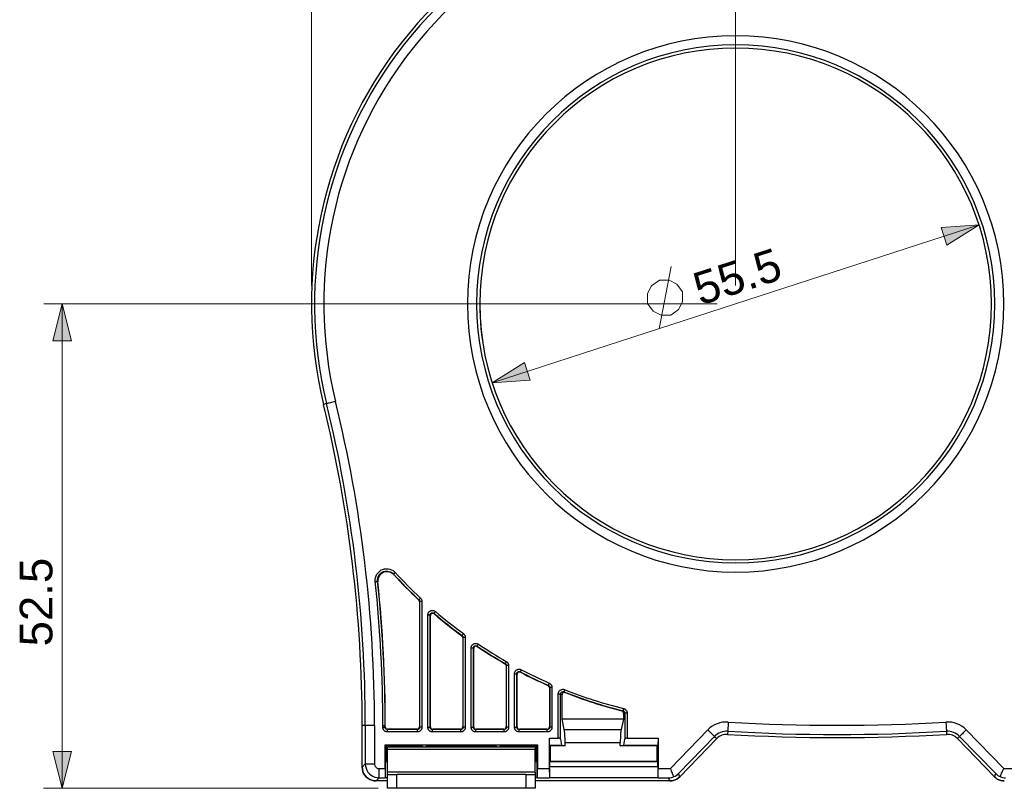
# Model space of a CAD drawing. Header units: inches. Extents: x 0 to 842, y 0 to 595.
# Tile 3 of 7: x 160 to 311, y 385 to 503. Entities that reach past the tile are written whole.
import ezdxf

# ---------------------------------------------------------------- set-up
doc = ezdxf.new("R2010")
doc.units = ezdxf.units.IN
doc.header["$MEASUREMENT"] = 0
doc.layers.add('Capa 1', color=7, linetype='Continuous')

# ---------------------------------------------------------------- blocks, each defined once
blk = doc.blocks.new('block 2')
at = {"layer": 'Capa 1', "color": 250, "lineweight": 25}
for points in [[(207.13, 444.31), (206.66, 444.2)], [(208.51, 444.65), (208.3, 444.6), (208.09, 444.55), (207.89, 444.5), (207.71, 444.45), (207.54, 444.41), (207.4, 444.38), (207.29, 444.35), (207.21, 444.33), (207.15, 444.32), (207.13, 444.31)], [(214.62, 416.97), (214.61, 417.27), (214.65, 417.55), (214.74, 417.83), (214.87, 418.09), (215.04, 418.32), (215.25, 418.53), (215.49, 418.69), (215.75, 418.82), (216.03, 418.9), (216.32, 418.93), (216.6, 418.92), (216.87, 418.86), (217.12, 418.77), (217.34, 418.65), (217.53, 418.51), (217.69, 418.35)], [(214.97, 417.01), (214.96, 417.24), (215, 417.47), (215.07, 417.7), (215.17, 417.9), (215.31, 418.09), (215.48, 418.25), (215.67, 418.39), (215.88, 418.49), (216.1, 418.55), (216.33, 418.58), (216.56, 418.56), (216.77, 418.52), (216.97, 418.45), (217.15, 418.35), (217.3, 418.24), (217.43, 418.11)], [(217.46, 418.02), (217.27, 418.19), (217.06, 418.32), (216.83, 418.41), (216.58, 418.47), (216.33, 418.47), (216.08, 418.44), (215.83, 418.35), (215.6, 418.22), (215.41, 418.06), (215.24, 417.87), (215.12, 417.65), (215.04, 417.41), (215, 417.17), (215, 417.01)], [(217.69, 418.35), (217.62, 418.29), (217.56, 418.23), (217.5, 418.19), (217.46, 418.15), (217.44, 418.12), (217.43, 418.11)], [(217.43, 418.11), (217.43, 418.1), (217.44, 418.08), (217.44, 418.07), (217.45, 418.05), (217.45, 418.03), (217.46, 418.01)], [(214.62, 416.97), (214.71, 416.98), (214.79, 416.99), (214.86, 417), (214.92, 417), (214.96, 417.01), (214.97, 417.01)], [(214.97, 417.01), (214.97, 416.99), (214.98, 416.98), (214.98, 416.96), (214.99, 416.95), (215, 416.93), (215, 416.91)], [(215, 417.01), (215, 416.91)], [(221.32, 414.16), (221.28, 414.14)], [(221.39, 413.89), (221.38, 413.96), (221.36, 414.03), (221.32, 414.09), (221.28, 414.14)], [(221.56, 414.42), (221.5, 414.35), (221.44, 414.29), (221.39, 414.24), (221.35, 414.2), (221.33, 414.17), (221.32, 414.16)], [(221.32, 414.16), (221.35, 414.13), (221.38, 414.09), (221.4, 414.05), (221.42, 414.01), (221.43, 413.96), (221.43, 413.9)], [(221.43, 413.9), (221.42, 413.9), (221.41, 413.89), (221.4, 413.89), (221.39, 413.88)], [(221.39, 413.89), (221.39, 394.6)], [(221.79, 413.9), (221.7, 413.9), (221.61, 413.9), (221.54, 413.9), (221.48, 413.9), (221.45, 413.9), (221.43, 413.9)], [(221.43, 413.9), (221.43, 394.55)], [(221.56, 414.42), (221.62, 414.36), (221.68, 414.28), (221.72, 414.2), (221.76, 414.11), (221.78, 414.01), (221.79, 413.9)], [(221.79, 413.9), (221.79, 394.55)], [(222.69, 411.82), (222.69, 411.87), (222.7, 411.92), (222.71, 411.97), (222.72, 412.02), (222.74, 412.07), (222.76, 412.12), (222.79, 412.18), (222.82, 412.23), (222.86, 412.28), (222.91, 412.33), (222.97, 412.38), (223.02, 412.42), (223.09, 412.46), (223.15, 412.48), (223.22, 412.51), (223.29, 412.52), (223.37, 412.53), (223.44, 412.53), (223.51, 412.52), (223.58, 412.51), (223.65, 412.48), (223.72, 412.45), (223.79, 412.41), (223.86, 412.36)], [(222.69, 394.55), (222.69, 411.82)], [(222.69, 411.82), (222.78, 411.82), (222.87, 411.82), (222.94, 411.82), (223, 411.82), (223.03, 411.82), (223.05, 411.82)], [(223.05, 411.82), (223.05, 411.84), (223.05, 411.87), (223.05, 411.89), (223.06, 411.92), (223.07, 411.94), (223.08, 411.97), (223.09, 412), (223.11, 412.03), (223.13, 412.05), (223.16, 412.08), (223.18, 412.1), (223.21, 412.12), (223.24, 412.14), (223.28, 412.15), (223.31, 412.16), (223.35, 412.17), (223.38, 412.17), (223.42, 412.17), (223.46, 412.17), (223.49, 412.16), (223.53, 412.15), (223.56, 412.14), (223.6, 412.11), (223.63, 412.09)], [(223.09, 411.73), (223.08, 411.74), (223.08, 411.75), (223.07, 411.77), (223.06, 411.79), (223.05, 411.8), (223.05, 411.82)], [(223.05, 394.55), (223.05, 411.82)], [(223.67, 411.99), (223.61, 412.04), (223.53, 412.07), (223.45, 412.08), (223.37, 412.07), (223.3, 412.05), (223.23, 412.01), (223.17, 411.95), (223.13, 411.88), (223.1, 411.81), (223.09, 411.73)], [(223.09, 394.6), (223.09, 411.72)], [(223.86, 412.36), (223.8, 412.29), (223.75, 412.22), (223.7, 412.17), (223.66, 412.13), (223.64, 412.1), (223.63, 412.09)], [(223.67, 411.99), (223.67, 412.01), (223.66, 412.02), (223.65, 412.04), (223.65, 412.06), (223.64, 412.07), (223.63, 412.09)], [(227.95, 408.66), (227.91, 408.64)], [(228.05, 408.35), (228.05, 408.41), (228.03, 408.46), (228.01, 408.52), (227.98, 408.56), (227.95, 408.6), (227.91, 408.64)], [(228.16, 408.95), (228.1, 408.88), (228.05, 408.81), (228.01, 408.75), (227.98, 408.7), (227.96, 408.67), (227.95, 408.66)], [(227.95, 408.66), (227.96, 408.65), (227.98, 408.64), (227.99, 408.62), (228.01, 408.61), (228.02, 408.59), (228.03, 408.58), (228.04, 408.56), (228.06, 408.54), (228.07, 408.51), (228.07, 408.49), (228.08, 408.46), (228.09, 408.44), (228.09, 408.41), (228.09, 408.38)], [(228.16, 408.95), (228.19, 408.92), (228.22, 408.9), (228.25, 408.87), (228.27, 408.84), (228.3, 408.81), (228.33, 408.77), (228.35, 408.74), (228.37, 408.7), (228.39, 408.65), (228.41, 408.6), (228.43, 408.55), (228.44, 408.5), (228.44, 408.44), (228.45, 408.38)], [(228.09, 408.38), (228.08, 408.37), (228.07, 408.37), (228.06, 408.36), (228.05, 408.35)], [(228.05, 408.35), (228.05, 394.6)], [(228.45, 408.38), (228.36, 408.38), (228.27, 408.38), (228.2, 408.38), (228.14, 408.38), (228.11, 408.38), (228.09, 408.38)], [(228.09, 408.38), (228.09, 394.55)], [(228.45, 408.38), (228.45, 394.55)], [(229.35, 406.75), (229.35, 406.8), (229.36, 406.85), (229.37, 406.9), (229.38, 406.95), (229.4, 407.01), (229.43, 407.06), (229.46, 407.12), (229.5, 407.18), (229.54, 407.23), (229.59, 407.28), (229.65, 407.33), (229.71, 407.37), (229.78, 407.4), (229.85, 407.42), (229.92, 407.44), (230, 407.45), (230.07, 407.46), (230.15, 407.45), (230.22, 407.44), (230.3, 407.41), (230.38, 407.38), (230.46, 407.34)], [(229.71, 406.75), (229.71, 406.77), (229.71, 406.8), (229.72, 406.82), (229.72, 406.85), (229.73, 406.88), (229.74, 406.9), (229.76, 406.93), (229.78, 406.96), (229.8, 406.99), (229.83, 407.01), (229.86, 407.04), (229.89, 407.06), (229.92, 407.07), (229.96, 407.09), (229.99, 407.1), (230.03, 407.1), (230.07, 407.1), (230.1, 407.1), (230.14, 407.09), (230.18, 407.08), (230.22, 407.06), (230.26, 407.04)], [(230.46, 407.34), (230.41, 407.26), (230.36, 407.19), (230.32, 407.13), (230.29, 407.08), (230.27, 407.05), (230.26, 407.04)], [(229.35, 394.55), (229.35, 406.75)], [(229.35, 406.75), (229.44, 406.75), (229.53, 406.75), (229.6, 406.75), (229.66, 406.75), (229.69, 406.75), (229.71, 406.75)], [(229.75, 406.67), (229.74, 406.68), (229.74, 406.69), (229.73, 406.71), (229.72, 406.72), (229.71, 406.73), (229.71, 406.75)], [(229.71, 394.55), (229.71, 406.75)], [(230.3, 406.96), (230.23, 407), (230.16, 407.02), (230.09, 407.02), (230.01, 407.01), (229.94, 406.98), (229.88, 406.94), (229.82, 406.88), (229.78, 406.81), (229.76, 406.74), (229.75, 406.67)], [(229.75, 394.6), (229.75, 406.67)], [(230.3, 406.96), (230.3, 406.97), (230.29, 406.99), (230.28, 407), (230.27, 407.01), (230.27, 407.03), (230.26, 407.04)], [(234.58, 404.36), (234.53, 404.33)], [(234.71, 404.03), (234.71, 404.09), (234.69, 404.15), (234.66, 404.2), (234.63, 404.26), (234.58, 404.3), (234.53, 404.33)], [(234.75, 404.67), (234.71, 404.59), (234.67, 404.51), (234.63, 404.45), (234.6, 404.4), (234.58, 404.37), (234.58, 404.36)], [(234.58, 404.36), (234.59, 404.35), (234.6, 404.34), (234.61, 404.34), (234.62, 404.33), (234.64, 404.32), (234.65, 404.31), (234.66, 404.29), (234.67, 404.28), (234.68, 404.26), (234.7, 404.25), (234.71, 404.23), (234.72, 404.21), (234.73, 404.19), (234.74, 404.16), (234.74, 404.14), (234.75, 404.11), (234.75, 404.08), (234.75, 404.05)], [(234.75, 404.67), (234.78, 404.65), (234.8, 404.64), (234.82, 404.62), (234.85, 404.6), (234.87, 404.58), (234.89, 404.56), (234.92, 404.54), (234.94, 404.51), (234.97, 404.48), (234.99, 404.44), (235.01, 404.41), (235.03, 404.37), (235.05, 404.32), (235.07, 404.28), (235.09, 404.22), (235.1, 404.17), (235.11, 404.11), (235.11, 404.05)], [(234.75, 404.05), (234.74, 404.05), (234.73, 404.04), (234.72, 404.03), (234.71, 404.03)], [(234.71, 404.03), (234.71, 394.6)], [(234.75, 404.05), (234.75, 394.55)], [(235.11, 404.05), (235.02, 404.05), (234.93, 404.05), (234.86, 404.05), (234.8, 404.05), (234.77, 404.05), (234.76, 404.05)], [(235.11, 404.05), (235.11, 394.55)], [(236.01, 402.78), (236.02, 402.84), (236.03, 402.91), (236.04, 402.97), (236.07, 403.04), (236.1, 403.11), (236.13, 403.17), (236.17, 403.23), (236.22, 403.28), (236.28, 403.33), (236.34, 403.37), (236.4, 403.41), (236.46, 403.44), (236.53, 403.46), (236.6, 403.48), (236.67, 403.49), (236.75, 403.49), (236.82, 403.48), (236.9, 403.47), (236.97, 403.44), (237.05, 403.41)], [(236.01, 394.55), (236.01, 402.78)], [(236.01, 402.78), (236.11, 402.78), (236.19, 402.78), (236.26, 402.78), (236.32, 402.78), (236.36, 402.78), (236.37, 402.78)], [(236.37, 402.78), (236.37, 402.81), (236.38, 402.84), (236.38, 402.88), (236.39, 402.91), (236.41, 402.94), (236.43, 402.97), (236.45, 403), (236.47, 403.03), (236.5, 403.05), (236.53, 403.08), (236.56, 403.09), (236.59, 403.11), (236.63, 403.12), (236.66, 403.13), (236.7, 403.13), (236.73, 403.13), (236.77, 403.13), (236.81, 403.12), (236.85, 403.11), (236.89, 403.09)], [(236.41, 402.71), (236.41, 402.72), (236.4, 402.73), (236.39, 402.74), (236.38, 402.75), (236.38, 402.77), (236.37, 402.78)], [(236.37, 394.55), (236.37, 402.78)], [(236.93, 403.02), (236.84, 403.05), (236.75, 403.06), (236.66, 403.04), (236.58, 403.01), (236.51, 402.95), (236.46, 402.88), (236.42, 402.8), (236.41, 402.71)], [(236.41, 394.6), (236.41, 402.71)], [(237.05, 403.41), (237.01, 403.33), (236.97, 403.25), (236.94, 403.19), (236.91, 403.14), (236.89, 403.1), (236.89, 403.09)], [(236.93, 403.02), (236.92, 403.03), (236.92, 403.04), (236.91, 403.06), (236.9, 403.07), (236.9, 403.08), (236.89, 403.09)], [(241.35, 401.34), (241.31, 401.25), (241.28, 401.17), (241.25, 401.11), (241.23, 401.06), (241.21, 401.02), (241.21, 401.01)], [(241.35, 401.34), (241.41, 401.31), (241.46, 401.27), (241.52, 401.23), (241.56, 401.19), (241.61, 401.14), (241.65, 401.09), (241.68, 401.03), (241.71, 400.97), (241.74, 400.91), (241.75, 400.84), (241.77, 400.77), (241.77, 400.69)], [(241.21, 401.01), (241.16, 400.98)], [(241.37, 400.66), (241.37, 400.73), (241.35, 400.79), (241.31, 400.85), (241.27, 400.91), (241.22, 400.95), (241.16, 400.98)], [(241.21, 401.01), (241.23, 401), (241.26, 400.98), (241.29, 400.96), (241.31, 400.94), (241.33, 400.91), (241.35, 400.89), (241.37, 400.86), (241.39, 400.83), (241.4, 400.8), (241.41, 400.76), (241.41, 400.73), (241.42, 400.69)], [(241.42, 400.69), (241.41, 400.68), (241.4, 400.67), (241.38, 400.67), (241.37, 400.66)], [(241.37, 400.66), (241.37, 394.6)], [(241.77, 400.69), (241.68, 400.69), (241.59, 400.69), (241.52, 400.69), (241.47, 400.69), (241.43, 400.69), (241.42, 400.69)], [(241.42, 400.69), (241.42, 394.55)], [(241.77, 400.69), (241.77, 394.55)], [(242.75, 399.69), (242.75, 399.76), (242.77, 399.83), (242.78, 399.91), (242.81, 399.98), (242.85, 400.04), (242.89, 400.1), (242.93, 400.16), (242.99, 400.21), (243.04, 400.26), (243.11, 400.3), (243.17, 400.33), (243.24, 400.36), (243.31, 400.38), (243.39, 400.39), (243.47, 400.39), (243.55, 400.39), (243.63, 400.37), (243.72, 400.34)], [(242.75, 399.69), (242.84, 399.69), (242.92, 399.69), (242.99, 399.69), (243.04, 399.69), (243.08, 399.69), (243.1, 399.69)], [(242.75, 392.9), (242.75, 399.69)], [(243.1, 399.69), (243.1, 399.72), (243.11, 399.76), (243.12, 399.8), (243.13, 399.83), (243.15, 399.86), (243.17, 399.89), (243.19, 399.92), (243.22, 399.95), (243.25, 399.97), (243.28, 399.99), (243.31, 400.01), (243.35, 400.02), (243.39, 400.03), (243.42, 400.04), (243.46, 400.04), (243.5, 400.03), (243.55, 400.03), (243.59, 400.01)], [(243.32, 399.55), (243.29, 399.57), (243.25, 399.59), (243.22, 399.62), (243.18, 399.64), (243.14, 399.66), (243.1, 399.69)], [(243.1, 392.73), (243.1, 399.69)], [(243.81, 399.88), (243.72, 399.9), (243.64, 399.9), (243.55, 399.88), (243.48, 399.84), (243.41, 399.79), (243.36, 399.72), (243.33, 399.64), (243.32, 399.55)], [(243.32, 395.8), (243.32, 399.55)], [(243.72, 400.34), (243.69, 400.26), (243.66, 400.18), (243.63, 400.11), (243.61, 400.06), (243.6, 400.02), (243.59, 400.01)], [(243.81, 399.88), (243.77, 399.9), (243.74, 399.92), (243.7, 399.94), (243.67, 399.97), (243.63, 399.99), (243.59, 400.01)], [(252.69, 397.08), (252.66, 397.09), (252.63, 397.09), (252.59, 397.09), (252.55, 397.09), (252.52, 397.09), (252.48, 397.09)], [(252.75, 396.75), (252.74, 396.83), (252.71, 396.9), (252.67, 396.97), (252.62, 397.02), (252.55, 397.06), (252.48, 397.09)], [(252.69, 397.08), (252.72, 397.08), (252.74, 397.07), (252.76, 397.06), (252.78, 397.05), (252.79, 397.04), (252.81, 397.03), (252.83, 397.02), (252.85, 397), (252.86, 396.99), (252.88, 396.97), (252.9, 396.95), (252.91, 396.93), (252.93, 396.9), (252.94, 396.87), (252.95, 396.84), (252.96, 396.81), (252.96, 396.78), (252.97, 396.74)], [(252.78, 397.43), (252.76, 397.34), (252.74, 397.26), (252.72, 397.19), (252.71, 397.13), (252.7, 397.1), (252.7, 397.08)], [(252.97, 396.74), (252.93, 396.74), (252.9, 396.74), (252.86, 396.75), (252.82, 396.75), (252.79, 396.75), (252.75, 396.75)], [(252.75, 396.75), (252.75, 395.8)], [(252.78, 397.43), (252.82, 397.42), (252.86, 397.4), (252.9, 397.39), (252.94, 397.37), (252.98, 397.35), (253.01, 397.32), (253.05, 397.3), (253.08, 397.27), (253.12, 397.24), (253.15, 397.2), (253.18, 397.16), (253.21, 397.11), (253.24, 397.06), (253.27, 397.01), (253.29, 396.95), (253.31, 396.88), (253.32, 396.81), (253.32, 396.74)], [(253.32, 396.74), (253.23, 396.74), (253.15, 396.74), (253.08, 396.74), (253.02, 396.74), (252.99, 396.74), (252.97, 396.74)], [(252.97, 396.74), (252.97, 392.73)], [(253.32, 396.74), (253.32, 392.9)], [(243.67, 394.21), (243.32, 395.8)], [(252.75, 395.8), (243.32, 395.8)], [(252.75, 395.8), (252.4, 394.21)], [(268.87, 395.36), (268.85, 395.15), (268.84, 394.93), (268.83, 394.73), (268.82, 394.54), (268.81, 394.37), (268.8, 394.23), (268.79, 394.11), (268.79, 394.02), (268.78, 393.97), (268.78, 393.95)], [(302.32, 395.36), (302.33, 395.15), (302.35, 394.93), (302.36, 394.73), (302.37, 394.54), (302.38, 394.37), (302.39, 394.23), (302.39, 394.11), (302.4, 394.02), (302.4, 393.97), (302.4, 393.95)], [(212.6, 388.43), (212.6, 394.81)], [(212.6, 388.43), (212.6, 394.81)], [(213.08, 394.81), (212.6, 394.81)], [(214.5, 394.81), (214.28, 394.81), (214.07, 394.81), (213.86, 394.81), (213.68, 394.81), (213.51, 394.81), (213.36, 394.81), (213.25, 394.81), (213.16, 394.81), (213.11, 394.81), (213.08, 394.81)], [(213.08, 394.81), (213.08, 388.91)], [(214.5, 394.81), (214.5, 388.91)], [(215.78, 394.55), (215.78, 394.81)], [(215.78, 394.81), (215.87, 394.81), (215.96, 394.81), (216.03, 394.81), (216.09, 394.81), (216.12, 394.81), (216.13, 394.81)], [(216.49, 393.84), (216.45, 393.85), (216.4, 393.85), (216.35, 393.86), (216.3, 393.87), (216.25, 393.89), (216.2, 393.91), (216.15, 393.93), (216.09, 393.97), (216.04, 394), (215.99, 394.05), (215.95, 394.1), (215.9, 394.16), (215.87, 394.22), (215.83, 394.28), (215.81, 394.35), (215.79, 394.42), (215.78, 394.48), (215.78, 394.55)], [(215.78, 394.55), (215.87, 394.55), (215.96, 394.55), (216.03, 394.55), (216.09, 394.55), (216.12, 394.55), (216.13, 394.55)], [(216.13, 394.55), (216.13, 394.81)], [(216.49, 394.2), (216.47, 394.2), (216.45, 394.2), (216.42, 394.21), (216.4, 394.21), (216.37, 394.22), (216.34, 394.23), (216.32, 394.24), (216.29, 394.26), (216.27, 394.28), (216.24, 394.3), (216.22, 394.33), (216.2, 394.35), (216.18, 394.39), (216.16, 394.42), (216.15, 394.45), (216.14, 394.48), (216.14, 394.52), (216.14, 394.55)], [(216.16, 394.6), (216.17, 394.5), (216.2, 394.42), (216.26, 394.35)], [(216.26, 394.35), (216.33, 394.29), (216.42, 394.26), (216.51, 394.24)], [(216.51, 394.24), (216.49, 394.2)], [(216.49, 393.84), (216.49, 393.94), (216.49, 394.02), (216.49, 394.09), (216.49, 394.15), (216.49, 394.19), (216.49, 394.2)], [(221.08, 394.2), (216.49, 394.2)], [(221.08, 393.84), (216.49, 393.84)], [(221.03, 394.24), (216.51, 394.24)], [(221.03, 394.24), (221.13, 394.26), (221.21, 394.29), (221.28, 394.35), (221.34, 394.42), (221.38, 394.5), (221.39, 394.6)], [(221.03, 394.24), (221.08, 394.2)], [(221.79, 394.55), (221.79, 394.51), (221.78, 394.46), (221.77, 394.42), (221.76, 394.37), (221.75, 394.32), (221.72, 394.26), (221.7, 394.21), (221.67, 394.16), (221.63, 394.1), (221.58, 394.06), (221.53, 394.01), (221.47, 393.97), (221.41, 393.93), (221.35, 393.9), (221.28, 393.88), (221.22, 393.86), (221.15, 393.85), (221.08, 393.85)], [(221.43, 394.55), (221.43, 394.53), (221.43, 394.51), (221.43, 394.48), (221.42, 394.46), (221.41, 394.44), (221.4, 394.41), (221.39, 394.38), (221.37, 394.35), (221.35, 394.33), (221.33, 394.3), (221.31, 394.28), (221.28, 394.26), (221.25, 394.24), (221.21, 394.23), (221.18, 394.21), (221.15, 394.21), (221.11, 394.2), (221.08, 394.2)], [(221.08, 393.84), (221.08, 393.94), (221.08, 394.02), (221.08, 394.09), (221.08, 394.15), (221.08, 394.19), (221.08, 394.2)], [(221.39, 394.6), (221.43, 394.55)], [(221.79, 394.55), (221.7, 394.55), (221.61, 394.55), (221.54, 394.55), (221.48, 394.55), (221.45, 394.55), (221.43, 394.55)], [(223.4, 393.84), (223.36, 393.85), (223.31, 393.85), (223.26, 393.86), (223.22, 393.87), (223.16, 393.89), (223.11, 393.91), (223.06, 393.93), (223, 393.97), (222.95, 394), (222.9, 394.05), (222.86, 394.1), (222.81, 394.16), (222.78, 394.22), (222.75, 394.28), (222.72, 394.35), (222.71, 394.42), (222.7, 394.48), (222.69, 394.55)], [(222.69, 394.55), (222.78, 394.55), (222.87, 394.55), (222.94, 394.55), (223, 394.55), (223.03, 394.55), (223.05, 394.55)], [(223.09, 394.6), (223.05, 394.55)], [(223.4, 394.2), (223.38, 394.2), (223.36, 394.2), (223.33, 394.21), (223.31, 394.21), (223.28, 394.22), (223.26, 394.23), (223.23, 394.24), (223.2, 394.26), (223.18, 394.28), (223.15, 394.3), (223.13, 394.33), (223.11, 394.35), (223.09, 394.39), (223.07, 394.42), (223.06, 394.45), (223.05, 394.48), (223.05, 394.52), (223.05, 394.55)], [(223.09, 394.6), (223.1, 394.5), (223.14, 394.42), (223.19, 394.35), (223.27, 394.29), (223.35, 394.26), (223.44, 394.24)], [(223.44, 394.24), (223.4, 394.2)], [(223.4, 393.84), (223.4, 393.94), (223.4, 394.02), (223.4, 394.09), (223.4, 394.15), (223.4, 394.19), (223.4, 394.2)], [(227.74, 394.2), (223.4, 394.2)], [(227.74, 393.84), (223.4, 393.84)], [(227.7, 394.24), (223.44, 394.24)], [(227.7, 394.24), (227.79, 394.26), (227.87, 394.29), (227.95, 394.35), (228, 394.42), (228.04, 394.5), (228.05, 394.6)], [(227.7, 394.24), (227.74, 394.2)], [(228.45, 394.55), (228.45, 394.51), (228.44, 394.46), (228.43, 394.42), (228.42, 394.37), (228.41, 394.32), (228.39, 394.26), (228.36, 394.21), (228.33, 394.16), (228.29, 394.1), (228.24, 394.06), (228.19, 394.01), (228.14, 393.97), (228.08, 393.93), (228.01, 393.9), (227.95, 393.88), (227.88, 393.86), (227.81, 393.85), (227.74, 393.85)], [(228.09, 394.55), (228.09, 394.53), (228.09, 394.51), (228.09, 394.48), (228.08, 394.46), (228.07, 394.44), (228.06, 394.41), (228.05, 394.38), (228.03, 394.35), (228.01, 394.33), (227.99, 394.3), (227.97, 394.28), (227.94, 394.26), (227.91, 394.24), (227.88, 394.23), (227.84, 394.21), (227.81, 394.21), (227.77, 394.2), (227.74, 394.2)], [(227.74, 393.84), (227.74, 393.94), (227.74, 394.02), (227.74, 394.09), (227.74, 394.15), (227.74, 394.19), (227.74, 394.2)], [(228.05, 394.6), (228.09, 394.55)], [(228.45, 394.55), (228.36, 394.55), (228.27, 394.55), (228.2, 394.55), (228.14, 394.55), (228.11, 394.55), (228.09, 394.55)], [(230.06, 393.84), (230.02, 393.85), (229.97, 393.85), (229.93, 393.86), (229.88, 393.87), (229.83, 393.89), (229.77, 393.91), (229.72, 393.93), (229.67, 393.97), (229.61, 394), (229.56, 394.05), (229.52, 394.1), (229.48, 394.16), (229.44, 394.22), (229.41, 394.28), (229.38, 394.35), (229.37, 394.42), (229.36, 394.48), (229.35, 394.55)], [(229.35, 394.55), (229.44, 394.55), (229.53, 394.55), (229.6, 394.55), (229.66, 394.55), (229.69, 394.55), (229.71, 394.55)], [(229.75, 394.6), (229.71, 394.55)], [(230.06, 394.2), (230.04, 394.2), (230.02, 394.2), (229.99, 394.21), (229.97, 394.21), (229.94, 394.22), (229.92, 394.23), (229.89, 394.24), (229.86, 394.26), (229.84, 394.28), (229.81, 394.3), (229.79, 394.33), (229.77, 394.35), (229.75, 394.39), (229.73, 394.42), (229.72, 394.45), (229.71, 394.48), (229.71, 394.52), (229.71, 394.55)], [(229.75, 394.6), (229.76, 394.5), (229.8, 394.42), (229.85, 394.35), (229.93, 394.29), (230.01, 394.26), (230.1, 394.24)], [(230.11, 394.24), (230.06, 394.2)], [(230.06, 393.84), (230.06, 393.94), (230.06, 394.02), (230.06, 394.09), (230.06, 394.15), (230.06, 394.19), (230.06, 394.2)], [(234.4, 394.2), (230.06, 394.2)], [(234.4, 393.84), (230.06, 393.84)], [(234.36, 394.24), (230.11, 394.24)], [(234.36, 394.24), (234.45, 394.26), (234.53, 394.29), (234.61, 394.35), (234.66, 394.42), (234.7, 394.5), (234.71, 394.6)], [(234.36, 394.24), (234.4, 394.2)], [(235.11, 394.55), (235.11, 394.51), (235.1, 394.46), (235.1, 394.42), (235.08, 394.37), (235.07, 394.32), (235.05, 394.26), (235.02, 394.21), (234.99, 394.16), (234.95, 394.1), (234.9, 394.06), (234.85, 394.01), (234.8, 393.97), (234.74, 393.93), (234.67, 393.9), (234.61, 393.88), (234.54, 393.86), (234.47, 393.85), (234.4, 393.85)], [(234.75, 394.55), (234.75, 394.53), (234.75, 394.51), (234.75, 394.48), (234.74, 394.46), (234.73, 394.44), (234.72, 394.41), (234.71, 394.38), (234.69, 394.35), (234.67, 394.33), (234.65, 394.3), (234.63, 394.28), (234.6, 394.26), (234.57, 394.24), (234.54, 394.23), (234.5, 394.21), (234.47, 394.21), (234.43, 394.2), (234.4, 394.2)], [(234.4, 393.84), (234.4, 393.94), (234.4, 394.02), (234.4, 394.09), (234.4, 394.15), (234.4, 394.19), (234.4, 394.2)], [(234.71, 394.6), (234.75, 394.55)], [(235.11, 394.55), (235.02, 394.55), (234.93, 394.55), (234.86, 394.55), (234.8, 394.55), (234.77, 394.55), (234.76, 394.55)], [(236.01, 394.55), (236.11, 394.55), (236.19, 394.55), (236.26, 394.55), (236.32, 394.55), (236.36, 394.55), (236.37, 394.55)], [(236.72, 393.84), (236.68, 393.85), (236.64, 393.85), (236.59, 393.86), (236.54, 393.87), (236.49, 393.89), (236.43, 393.91), (236.38, 393.93), (236.33, 393.97), (236.27, 394), (236.23, 394.05), (236.18, 394.1), (236.14, 394.16), (236.1, 394.22), (236.07, 394.28), (236.04, 394.35), (236.03, 394.42), (236.02, 394.48), (236.02, 394.55)], [(236.41, 394.6), (236.37, 394.55)], [(236.72, 394.2), (236.7, 394.2), (236.68, 394.2), (236.66, 394.21), (236.63, 394.21), (236.6, 394.22), (236.58, 394.23), (236.55, 394.24), (236.52, 394.26), (236.5, 394.28), (236.47, 394.3), (236.45, 394.33), (236.43, 394.35), (236.41, 394.39), (236.4, 394.42), (236.38, 394.45), (236.38, 394.48), (236.37, 394.52), (236.37, 394.55)], [(236.41, 394.6), (236.43, 394.5), (236.46, 394.42), (236.52, 394.35), (236.59, 394.29), (236.67, 394.26), (236.77, 394.24)], [(236.77, 394.24), (236.72, 394.2)], [(236.72, 393.84), (236.72, 393.94), (236.72, 394.02), (236.72, 394.09), (236.72, 394.15), (236.72, 394.19), (236.72, 394.2)], [(241.06, 394.2), (236.72, 394.2)], [(241.06, 393.84), (236.72, 393.84)], [(241.02, 394.24), (236.77, 394.24)], [(241.02, 394.24), (241.11, 394.26), (241.2, 394.29), (241.27, 394.35), (241.33, 394.42), (241.36, 394.5), (241.37, 394.6)], [(241.02, 394.24), (241.06, 394.2)], [(241.77, 394.55), (241.77, 394.51), (241.76, 394.46), (241.76, 394.42), (241.75, 394.37), (241.73, 394.32), (241.71, 394.26), (241.68, 394.21), (241.65, 394.16), (241.61, 394.1), (241.57, 394.06), (241.52, 394.01), (241.46, 393.97), (241.4, 393.93), (241.33, 393.9), (241.27, 393.88), (241.2, 393.86), (241.13, 393.85), (241.06, 393.85)], [(241.42, 394.55), (241.42, 394.53), (241.41, 394.51), (241.41, 394.48), (241.4, 394.46), (241.4, 394.44), (241.39, 394.41), (241.37, 394.38), (241.36, 394.35), (241.34, 394.33), (241.31, 394.3), (241.29, 394.28), (241.26, 394.26), (241.23, 394.24), (241.2, 394.23), (241.17, 394.21), (241.13, 394.21), (241.1, 394.2), (241.06, 394.2)], [(241.06, 393.84), (241.06, 393.94), (241.06, 394.02), (241.06, 394.09), (241.06, 394.15), (241.06, 394.19), (241.06, 394.2)], [(241.37, 394.6), (241.42, 394.55)], [(241.77, 394.55), (241.68, 394.55), (241.59, 394.55), (241.52, 394.55), (241.47, 394.55), (241.43, 394.55), (241.42, 394.55)], [(243.67, 394.21), (252.4, 394.21)], [(243.79, 392.24), (243.79, 392.55), (243.78, 392.86), (243.77, 393.15), (243.75, 393.43), (243.74, 393.67), (243.72, 393.89), (243.69, 394.07), (243.67, 394.21)], [(252.4, 394.21), (252.37, 394.07), (252.35, 393.89), (252.33, 393.67), (252.31, 393.43), (252.3, 393.15), (252.29, 392.86), (252.28, 392.55), (252.28, 392.24)], [(259.99, 388.21), (265.74, 394.15)], [(265.74, 394.15), (265.89, 393.99), (266.05, 393.84), (266.19, 393.7), (266.33, 393.57), (266.45, 393.45), (266.55, 393.35), (266.64, 393.27), (266.7, 393.21), (266.74, 393.17), (266.75, 393.16)], [(268.78, 393.95), (268.75, 393.47)], [(302.4, 393.95), (302.43, 393.47)], [(305.45, 394.15), (305.29, 393.99), (305.14, 393.84), (304.99, 393.7), (304.86, 393.57), (304.74, 393.45), (304.63, 393.35), (304.55, 393.27), (304.49, 393.21), (304.45, 393.17), (304.43, 393.16)], [(305.45, 394.15), (311.2, 388.21)], [(241.41, 391.8), (241.37, 392.9)], [(241.37, 388.21), (241.37, 392.9)], [(241.37, 392.9), (242.75, 392.9)], [(243.1, 392.73), (243.08, 392.78), (243.04, 392.82), (242.98, 392.85), (242.91, 392.88), (242.83, 392.89), (242.75, 392.9)], [(243.1, 392.73), (243.26, 391.8)], [(243.79, 391.69), (243.79, 392.24)], [(243.79, 392.24), (252.28, 392.24)], [(252.28, 391.69), (252.28, 392.24)], [(252.81, 391.8), (252.97, 392.73)], [(253.32, 392.9), (253.24, 392.89), (253.16, 392.88), (253.09, 392.85), (253.03, 392.82), (252.99, 392.78), (252.97, 392.73)], [(253.32, 392.9), (258.1, 392.9)], [(258.1, 392.9), (258.06, 391.8)], [(258.1, 392.9), (258.1, 388.21)], [(261.21, 387.44), (266.75, 393.16)], [(267.1, 392.82), (261.42, 386.95)], [(267.1, 392.82), (261.42, 386.95)], [(266.75, 393.16), (267.1, 392.82)], [(304.43, 393.16), (304.09, 392.82)], [(309.77, 386.95), (304.09, 392.82)], [(309.77, 386.95), (304.09, 392.82)], [(304.43, 393.16), (309.97, 387.44)], [(216.13, 391.85), (239.54, 391.85)], [(216.13, 388.21), (216.13, 391.85)], [(216.29, 391.69), (216.13, 391.85)], [(221.6, 391.69), (216.29, 391.69)], [(216.29, 391.69), (216.29, 389.42)], [(221.6, 391.69), (221.63, 391.79)], [(221.6, 391.69), (221.83, 391.55)], [(221.63, 391.79), (222, 391.55)], [(222.71, 391.79), (221.63, 391.79)], [(222.34, 391.55), (222.71, 391.79)], [(222.51, 391.55), (222.74, 391.69)], [(222.74, 391.69), (222.71, 391.79)], [(232.94, 391.69), (222.73, 391.69)], [(232.94, 391.69), (232.97, 391.79)], [(232.94, 391.69), (233.17, 391.55)], [(232.97, 391.79), (233.34, 391.55)], [(234.05, 391.79), (232.97, 391.79)], [(233.67, 391.55), (234.05, 391.79)], [(233.85, 391.55), (234.07, 391.69)], [(234.07, 391.69), (234.05, 391.79)], [(239.39, 391.69), (234.07, 391.69)], [(239.39, 391.69), (239.54, 391.85)], [(239.39, 389.42), (239.39, 391.69)], [(239.54, 391.85), (239.54, 388.21)], [(241.41, 391.8), (243.26, 391.8)], [(241.41, 391.8), (241.51, 391.69)], [(241.51, 391.69), (241.51, 389.34)], [(243.79, 391.69), (241.52, 391.69)], [(243.26, 391.8), (243.79, 391.69)], [(252.28, 391.69), (252.81, 391.8)], [(257.96, 391.69), (252.28, 391.69)], [(252.81, 391.8), (258.06, 391.8)], [(258.06, 391.8), (257.96, 391.69)], [(257.96, 389.34), (257.96, 391.69)], [(216.29, 389.42), (216.15, 389.29)], [(216.15, 389.29), (216.15, 386.78)], [(216.15, 389.29), (216.5, 389.29)], [(216.29, 389.42), (216.5, 389.42)], [(239.18, 389.42), (239.39, 389.42)], [(239.18, 389.29), (239.53, 389.29)], [(239.52, 389.29), (239.39, 389.42)], [(239.52, 386.78), (239.52, 389.29)], [(241.51, 389.34), (241.41, 389.29)], [(241.41, 389.29), (241.41, 388.48)], [(241.41, 389.29), (258.06, 389.29)], [(241.51, 389.34), (257.96, 389.34)], [(258.06, 389.29), (257.96, 389.34)], [(258.06, 388.48), (258.06, 389.29)], [(212.6, 388.43), (213.08, 388.91)], [(212.6, 388.43), (212.63, 388.09), (212.71, 387.77), (212.83, 387.47), (213.01, 387.18), (213.22, 386.93), (213.48, 386.71), (213.76, 386.54), (214.07, 386.41), (214.39, 386.33), (214.73, 386.31)], [(212.63, 388.09), (212.6, 388.43)], [(214.39, 386.33), (214.07, 386.41), (213.76, 386.54), (213.48, 386.71), (213.22, 386.93), (213.01, 387.18), (212.83, 387.47), (212.71, 387.77), (212.63, 388.09)], [(213.08, 388.91), (213.11, 388.58), (213.19, 388.26), (213.32, 387.95), (213.49, 387.66), (213.71, 387.41), (213.96, 387.19), (214.25, 387.02), (214.55, 386.89), (214.88, 386.81), (215.21, 386.79)], [(213.08, 388.91), (213.11, 388.91), (213.16, 388.91), (213.25, 388.91), (213.36, 388.91), (213.51, 388.91), (213.68, 388.91), (213.86, 388.91), (214.07, 388.91), (214.28, 388.91), (214.5, 388.91)], [(214.5, 388.91), (214.51, 388.8), (214.54, 388.69), (214.58, 388.59), (214.64, 388.5), (214.71, 388.41), (214.79, 388.34), (214.89, 388.28), (214.99, 388.24), (215.1, 388.21), (215.21, 388.21)], [(215.21, 386.79), (215.21, 386.81), (215.21, 386.86), (215.21, 386.95), (215.21, 387.07), (215.21, 387.21), (215.21, 387.38), (215.21, 387.57), (215.21, 387.77), (215.21, 387.99), (215.21, 388.21)], [(215.21, 388.21), (216.13, 388.21)], [(216.13, 388.21), (216.13, 387.98), (216.13, 387.77), (216.13, 387.57), (216.13, 387.38), (216.13, 387.21), (216.14, 387.07), (216.14, 386.95), (216.14, 386.86), (216.14, 386.81), (216.14, 386.79)], [(239.53, 386.79), (239.53, 386.81), (239.54, 386.86), (239.54, 386.95), (239.54, 387.07), (239.54, 387.21), (239.54, 387.38), (239.54, 387.57), (239.54, 387.77), (239.54, 387.98), (239.54, 388.21)], [(239.54, 388.21), (241.37, 388.21)], [(241.37, 388.21), (241.37, 387.98), (241.37, 387.77), (241.37, 387.57), (241.38, 387.38), (241.38, 387.21), (241.38, 387.07), (241.39, 386.95), (241.39, 386.86), (241.39, 386.81), (241.4, 386.79)], [(241.42, 386.76), (241.41, 388.48)], [(258.06, 388.48), (241.41, 388.48)], [(258.06, 388.48), (258.05, 386.76)], [(258.07, 386.79), (258.08, 386.81), (258.08, 386.86), (258.08, 386.95), (258.09, 387.07), (258.09, 387.21), (258.09, 387.38), (258.09, 387.57), (258.1, 387.77), (258.1, 387.98), (258.1, 388.21)], [(258.1, 388.21), (259.99, 388.21)], [(260.51, 386.97), (260.47, 387.07), (260.42, 387.19), (260.36, 387.32), (260.29, 387.48), (260.22, 387.65), (260.15, 387.83), (260.07, 388.01), (259.99, 388.21)], [(260.51, 386.97), (260.69, 387.05), (260.87, 387.16), (261.05, 387.29), (261.21, 387.44)], [(261.42, 386.95), (261.21, 387.44)], [(309.77, 386.95), (309.98, 387.44)], [(309.97, 387.44), (310.14, 387.29), (310.31, 387.16), (310.49, 387.05), (310.68, 386.97)], [(310.68, 386.97), (310.72, 387.07), (310.77, 387.19), (310.83, 387.32), (310.89, 387.48), (310.96, 387.65), (311.04, 387.83), (311.12, 388.01), (311.2, 388.21)], [(311.2, 388.21), (313.09, 388.21)], [(214.73, 386.31), (214.39, 386.33)], [(214.73, 386.31), (215.21, 386.79)], [(216.5, 386.31), (214.73, 386.31)], [(216.5, 386.31), (214.73, 386.31)], [(215.21, 386.79), (216.14, 386.79)], [(216.14, 386.79), (216.15, 386.78)], [(216.5, 386.78), (216.15, 386.78)], [(239.52, 386.78), (239.18, 386.78)], [(259.89, 386.31), (239.18, 386.31)], [(259.89, 386.31), (239.18, 386.31)], [(239.53, 386.79), (241.4, 386.79)], [(239.53, 386.79), (239.53, 386.78)], [(241.42, 386.76), (241.4, 386.79)], [(258.05, 386.76), (241.42, 386.76)], [(258.07, 386.79), (258.05, 386.76)], [(258.07, 386.79), (259.68, 386.79)], [(259.89, 386.31), (259.68, 386.79)], [(259.69, 386.79), (259.91, 386.8), (260.12, 386.84), (260.32, 386.9), (260.51, 386.97)], [(259.89, 386.31), (260.18, 386.33), (260.45, 386.38), (260.72, 386.47), (260.97, 386.6), (261.2, 386.76), (261.42, 386.95)], [(260.18, 386.33), (259.89, 386.31)], [(260.45, 386.38), (260.18, 386.32)], [(260.72, 386.47), (260.45, 386.38)], [(260.97, 386.6), (260.72, 386.47)], [(261.2, 386.76), (260.97, 386.6)], [(261.42, 386.95), (261.2, 386.76)], [(309.77, 386.95), (309.98, 386.76), (310.21, 386.6), (310.47, 386.47), (310.74, 386.38), (311.01, 386.33), (311.3, 386.31)], [(309.98, 386.76), (309.77, 386.95)], [(310.21, 386.6), (309.98, 386.76)], [(310.47, 386.47), (310.22, 386.6)], [(310.74, 386.38), (310.47, 386.47)], [(310.68, 386.97), (310.87, 386.9), (311.07, 386.84), (311.28, 386.8), (311.5, 386.79)], [(311.01, 386.33), (310.74, 386.38)], [(311.3, 386.31), (311.01, 386.33)]]:
    blk.add_lwpolyline(points, dxfattribs=at)
for points in [[(270, 524.85), (249.99, 524.85), (231.09, 515.66), (218.73, 499.92)], [(270, 524.85), (249.99, 524.85), (231.09, 515.66), (218.73, 499.92)], [(270, 524.37), (250.14, 524.37), (231.38, 515.24), (219.11, 499.62)], [(270, 522.95), (250.57, 522.95), (232.22, 514.03), (220.22, 498.75)], [(218.73, 499.92), (206.37, 484.18), (201.92, 463.64), (206.66, 444.2)], [(218.73, 499.92), (206.37, 484.18), (201.92, 463.64), (206.66, 444.2)], [(219.11, 499.62), (206.84, 484), (202.42, 463.61), (207.13, 444.31)], [(270, 500.88), (247.23, 500.88), (228.77, 482.42), (228.77, 459.65)], [(270, 499.46), (248.01, 499.46), (230.19, 481.64), (230.19, 459.65)], [(311.23, 459.65), (311.23, 482.42), (292.77, 500.88), (270, 500.88)], [(309.82, 459.65), (309.82, 481.64), (291.99, 499.46), (270, 499.46)], [(220.22, 498.75), (208.22, 483.47), (203.9, 463.52), (208.51, 444.65)], [(270, 498.98), (248.28, 498.98), (230.67, 481.37), (230.67, 459.65)], [(270, 498.98), (248.28, 498.98), (230.67, 481.37), (230.67, 459.65)], [(309.33, 459.65), (309.33, 481.37), (291.72, 498.98), (270, 498.98)], [(309.33, 459.65), (309.33, 481.37), (291.72, 498.98), (270, 498.98)], [(228.77, 459.65), (228.77, 436.88), (247.23, 418.42), (270, 418.42)], [(230.19, 459.65), (230.19, 437.66), (248.01, 419.84), (270, 419.84)], [(230.67, 459.65), (230.67, 437.93), (248.28, 420.32), (270, 420.32)], [(230.67, 459.65), (230.67, 437.93), (248.28, 420.32), (270, 420.32)], [(270, 420.32), (291.72, 420.32), (309.33, 437.93), (309.33, 459.65)], [(270, 420.32), (291.72, 420.32), (309.33, 437.93), (309.33, 459.65)], [(270, 418.42), (292.77, 418.42), (311.23, 436.88), (311.23, 459.65)], [(270, 419.84), (291.99, 419.84), (309.82, 437.66), (309.82, 459.65)], [(212.6, 394.81), (212.6, 411.45), (210.61, 428.03), (206.66, 444.2)], [(212.6, 394.81), (212.6, 411.45), (210.61, 428.03), (206.66, 444.2)], [(213.08, 394.81), (213.08, 411.49), (211.09, 428.11), (207.13, 444.31)], [(214.5, 394.81), (214.5, 411.6), (212.49, 428.34), (208.51, 444.65)], [(217.43, 418.11), (218.67, 416.75), (219.97, 415.43), (221.32, 414.16)], [(217.46, 418.02), (218.68, 416.68), (219.95, 415.38), (221.28, 414.14)], [(217.69, 418.35), (218.93, 416.99), (220.22, 415.68), (221.56, 414.42)], [(215.78, 394.81), (215.78, 402.21), (215.39, 409.61), (214.62, 416.97)], [(216.13, 394.81), (216.13, 402.23), (215.75, 409.64), (214.97, 417.01)], [(216.16, 394.81), (216.16, 402.19), (215.77, 409.57), (215, 416.91)], [(223.63, 412.09), (225.03, 410.89), (226.47, 409.75), (227.95, 408.66)], [(223.67, 411.99), (225.04, 410.82), (226.45, 409.7), (227.91, 408.64)], [(223.86, 412.36), (225.25, 411.17), (226.68, 410.03), (228.16, 408.95)], [(230.46, 407.34), (231.86, 406.4), (233.29, 405.5), (234.75, 404.67)], [(230.26, 407.04), (231.67, 406.1), (233.11, 405.2), (234.58, 404.36)], [(230.3, 406.96), (231.68, 406.04), (233.09, 405.16), (234.53, 404.33)], [(236.89, 403.09), (238.3, 402.35), (239.74, 401.66), (241.2, 401.01)], [(236.93, 403.02), (238.32, 402.29), (239.73, 401.62), (241.16, 400.98)], [(237.05, 403.41), (238.46, 402.67), (239.89, 401.98), (241.35, 401.34)], [(243.59, 400.01), (246.56, 398.83), (249.6, 397.85), (252.69, 397.08)], [(243.72, 400.34), (246.67, 399.17), (249.7, 398.19), (252.78, 397.43)], [(243.81, 399.88), (246.63, 398.77), (249.53, 397.83), (252.48, 397.09)], [(268.87, 395.36), (267.7, 395.43), (266.55, 394.99), (265.74, 394.15)], [(268.87, 395.36), (280.01, 394.7), (291.18, 394.7), (302.32, 395.36)], [(305.45, 394.15), (304.64, 394.99), (303.49, 395.43), (302.32, 395.36)], [(268.78, 393.95), (268.02, 393.99), (267.28, 393.71), (266.75, 393.16)], [(268.75, 393.47), (268.14, 393.5), (267.53, 393.27), (267.1, 392.82)], [(268.75, 393.47), (268.14, 393.5), (267.53, 393.27), (267.1, 392.82)], [(268.78, 393.95), (279.98, 393.28), (291.21, 393.28), (302.4, 393.95)], [(304.43, 393.16), (303.9, 393.71), (303.16, 393.99), (302.4, 393.95)], [(304.09, 392.82), (303.66, 393.27), (303.05, 393.5), (302.43, 393.47)], [(304.09, 392.82), (303.66, 393.27), (303.05, 393.5), (302.43, 393.47)], [(268.75, 393.47), (279.97, 392.8), (291.22, 392.8), (302.43, 393.47)], [(268.75, 393.47), (279.97, 392.8), (291.22, 392.8), (302.43, 393.47)]]:
    blk.add_open_spline(points, degree=3, dxfattribs=at)
blk = doc.blocks.new('block 3')
at = {"layer": 'Capa 1'}
h = blk.add_hatch(color=250, dxfattribs=at)
h.dxf.hatch_style = 2
h.paths.add_polyline_path([(307.42, 471.78), (302.46, 468.69), (301.59, 471.38)])
h = blk.add_hatch(color=250, dxfattribs=at)
h.dxf.hatch_style = 2
h.paths.add_polyline_path([(232.59, 447.52), (237.55, 450.62), (238.42, 447.92)])
at = {"layer": 'Capa 1', "lineweight": 0}
for points in [[(307.42, 471.78), (302.46, 468.69), (301.59, 471.38), (307.42, 471.78)], [(307.42, 471.78), (302.46, 468.69), (301.59, 471.38), (307.42, 471.78)], [(232.59, 447.52), (237.55, 450.62), (238.42, 447.92), (232.59, 447.52)], [(232.59, 447.52), (237.55, 450.62), (238.42, 447.92), (232.59, 447.52)]]:
    blk.add_lwpolyline(points, dxfattribs=at)
at = {"layer": 'Capa 1', "color": 250, "lineweight": 9}
for points in [[(258.23, 455.83), (260.1, 465.38)], [(256.47, 459.73), (256.48, 461.23), (257.09, 462.42), (258.29, 463.3), (259.78, 463.29), (260.97, 462.68), (261.86, 461.48), (261.85, 459.99), (261.24, 458.8), (260.04, 457.91), (258.54, 457.92), (257.35, 458.53), (256.47, 459.73)]]:
    blk.add_lwpolyline(points, dxfattribs=at)
blk.add_open_spline([(230.67, 459.65), (230.67, 454.58), (231.65, 449.56), (233.56, 444.86)], degree=3, dxfattribs=at)
at = {"layer": 'Capa 1', "color": 250, "insert": (264.57, 459.31), "char_height": 5.0117, "attachment_point": 7, "rotation": 17.9624}
blk.add_mtext('\\fArial|b0|i0|c0|p34;\\W1;55.5', dxfattribs=at)
blk = doc.blocks.new('block 4')
at = {"layer": 'Capa 1'}
h = blk.add_hatch(color=250, dxfattribs=at)
h.dxf.hatch_style = 2
h.paths.add_polyline_path([(166.48, 459.65), (167.9, 453.98), (165.06, 453.98)])
h = blk.add_hatch(color=250, dxfattribs=at)
h.dxf.hatch_style = 2
h.paths.add_polyline_path([(166.48, 385.17), (165.06, 390.84), (167.9, 390.84)])
at = {"layer": 'Capa 1', "lineweight": 0}
for points in [[(166.48, 459.65), (167.9, 453.98), (165.06, 453.98), (166.48, 459.65)], [(166.48, 459.65), (167.9, 453.98), (165.06, 453.98), (166.48, 459.65)], [(166.48, 385.17), (165.06, 390.84), (167.9, 390.84), (166.48, 385.17)], [(166.48, 385.17), (165.06, 390.84), (167.9, 390.84), (166.48, 385.17)]]:
    blk.add_lwpolyline(points, dxfattribs=at)
blk = doc.blocks.new('block 9')
at = {"layer": 'Capa 1', "color": 250, "lineweight": 9}
for points in [[(204.81, 462.49), (204.81, 580.79)], [(270, 462.49), (270, 553.9)], [(307.42, 471.78), (270, 459.65)], [(267.17, 459.65), (163.65, 459.65)], [(166.48, 459.65), (166.48, 422.41)], [(232.59, 447.52), (270, 459.65)], [(166.48, 385.17), (166.48, 422.41)], [(215.08, 385.17), (163.64, 385.17)]]:
    blk.add_lwpolyline(points, dxfattribs=at)

msp = doc.modelspace()

# ---------------------------------------------------------------- linework, layer by layer
at = {"layer": 'Capa 1', "color": 250, "lineweight": 25}
for points in [[(216.5, 391.55), (239.18, 391.55)], [(216.5, 391.2), (216.5, 391.55)], [(216.5, 391.2), (239.18, 391.2)], [(216.5, 387.65), (216.5, 391.19)], [(239.18, 391.55), (239.18, 391.2)], [(239.18, 387.65), (239.18, 391.19)], [(216.5, 387.3), (216.5, 387.65)], [(239.18, 387.65), (216.5, 387.65)], [(239.18, 387.65), (239.18, 387.3)], [(216.5, 385.17), (216.5, 387.3)], [(216.5, 387.3), (217.92, 387.3)], [(237.76, 387.3), (217.92, 387.3)], [(217.92, 385.17), (217.92, 387.3)], [(237.76, 387.3), (239.18, 387.3)], [(237.76, 387.3), (237.76, 385.17)], [(239.18, 387.3), (239.18, 385.17)], [(217.92, 385.17), (216.5, 385.17)], [(237.76, 385.17), (217.92, 385.17)], [(239.18, 385.17), (237.76, 385.17)]]:
    msp.add_lwpolyline(points, dxfattribs=at)

# ---------------------------------------------------------------- block references
at = {"layer": 'Capa 1'}
for name in ['block 2', 'block 3', 'block 4', 'block 9']:
    msp.add_blockref(name, (0, 0), dxfattribs=at)

# ---------------------------------------------------------------- texts
at = {"layer": 'Capa 1', "color": 250, "insert": (165.06, 406.99), "char_height": 5.0117, "attachment_point": 7, "rotation": 90}
msp.add_mtext('\\fArial|b0|i0|c0|p34;\\W1;52.5', dxfattribs=at)

doc.saveas('drawing.dxf')
